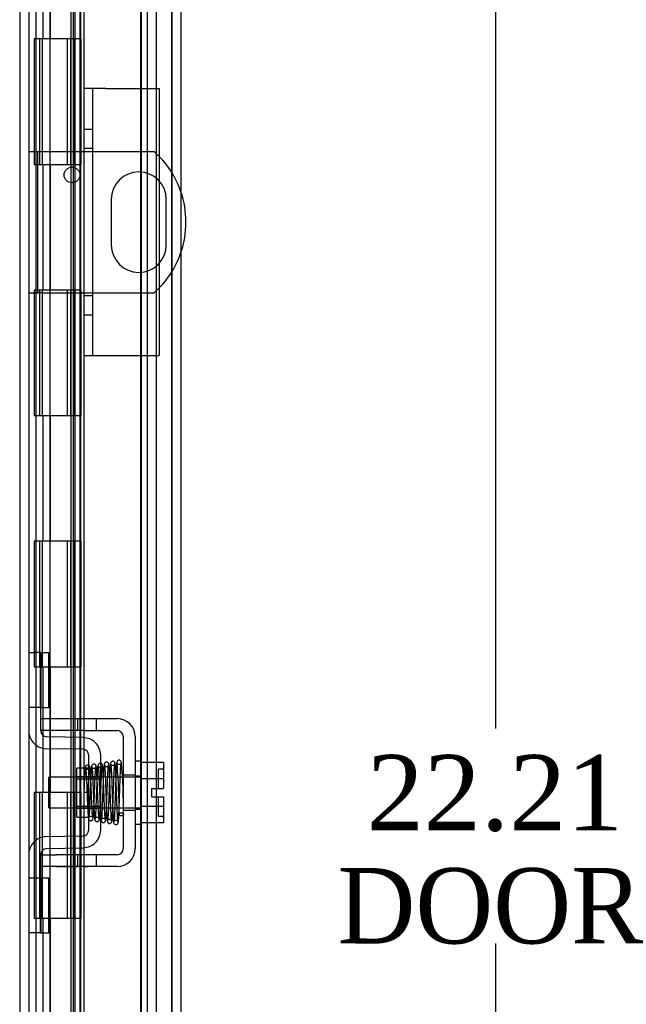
# Model space of a CAD drawing. Header units: inches. Extents: x 0 to 120, y -1 to 80.
# Tile 17 of 53: x 12.41 to 17.24, y 37.77 to 45.6. Entities that reach past the tile are written whole.
import ezdxf
from ezdxf.enums import TextEntityAlignment as Align
from ezdxf.lldxf.tags import DXFTag

# ---------------------------------------------------------------- set-up
doc = ezdxf.new("R2010")
doc.units = ezdxf.units.IN
doc.header["$MEASUREMENT"] = 0
for name, color, linetype in [('COM40153-1', 7, 'Continuous'), ('COM40153-2', 7, 'Continuous'), ('COM42667', 7, 'Continuous'), ('COM42780', 7, 'Continuous'), ('COM48468', 7, 'Continuous'), ('COM48473', 7, 'Continuous'), ('COM70220', 7, 'Continuous'), ('Default', 7, 'Continuous'), ('HNG10620-20B', 7, 'Continuous'), ('HNG10620-20C', 7, 'Continuous'), ('HNG10620-20P', 7, 'Continuous'), ('SCC19011', 7, 'Continuous'), ('SPR20265', 7, 'Continuous'), ('WAF25035', 7, 'Continuous')]:
    doc.layers.add(name, color=color, linetype=linetype)
doc.styles.add('SEACAD_Times_New_Roman', font='times.ttf')
tags = doc.linetypes.add('HIDDEN2', pattern=[0.1875, 0.125, -0.0625]).pattern_tags.tags
tags[6:7] = [DXFTag(74, 4), DXFTag(75, 0), DXFTag(340, '0'), DXFTag(46, 0.0), DXFTag(50, 0.0), DXFTag(44, 0.0), DXFTag(45, 0.0)]
tags[4:5] = [DXFTag(74, 4), DXFTag(75, 0), DXFTag(340, '0'), DXFTag(46, 0.0), DXFTag(50, 0.0), DXFTag(44, 0.0), DXFTag(45, 0.0)]
doc.dimstyles.new('HAMMOND_(STH_-_120x80)', dxfattribs={"dimtxt": 0.6, "dimasz": 0.75, "dimexe": 0.3, "dimexo": 0.3, "dimgap": 0.15, "dimtad": 0, "dimtih": 1, "dimtoh": 1, "dimzin": 0, "dimdsep": 46, "dimtxsty": 'SEACAD_Times_New_Roman', "dimblk1": '_SE_FILLED', "dimblk2": '_SE_FILLED', "dimsah": 1, "dimcen": 0.3, "dimadec": 0, "dimazin": 0, "dimtfac": 0.8, "dimtofl": 0, "dimtmove": 1, "dimatfit": 3, "dimfxl": 1, "dimtolj": 1, "dimtzin": 0, "dimarcsym": 0})

# ---------------------------------------------------------------- blocks, each defined once
blk = doc.blocks.new('SE5')
at = {"layer": 'COM40153-1', "color": 7, "linetype": 'HIDDEN2'}
for p, q in [((12.4858, 44.5521), (12.5578, 44.5521)), ((12.5578, 43.4271), (12.5578, 44.5521)), ((12.5578, 44.5521), (12.5938, 44.5521)), ((12.5938, 44.5521), (13.4819, 44.5521)), ((13.1423, 44.1711), (13.1423, 43.8081)), ((13.5793, 43.8081), (13.5793, 44.1711)), ((12.4858, 43.4271), (12.5578, 43.4271)), ((12.5938, 43.4271), (12.5578, 43.4271)), ((12.5938, 43.4271), (13.4819, 43.4271))]:
    blk.add_line(p, q, dxfattribs=at)
blk.add_circle((12.8298, 44.3651), 0.0625, dxfattribs=at)
for centre, radius, start, end in [((12.9858, 43.9896), 0.75, 18.79691, 48.59038), ((13.3608, 44.1711), 0.2185, 0, 180), ((13.3608, 43.8081), 0.2185, 180, 0), ((12.9858, 43.9896), 0.75, 311.40962, 341.20309)]:
    blk.add_arc(centre, radius, start, end, dxfattribs=at)
at = {"layer": 'COM40153-1', "color": 7, "linetype": 'Continuous'}
blk.add_arc((12.9858, 43.9896), 0.75, 341.20309, 18.79691, dxfattribs=at)
at = {"layer": 'COM40153-2', "color": 7, "linetype": 'HIDDEN2'}
for p, q in [((13.0984, 45.0521), (12.9234, 45.0521)), ((12.9234, 45.0521), (12.9234, 42.9271)), ((12.9934, 45.0521), (12.9934, 42.9271)), ((13.0984, 45.0521), (13.5234, 45.0521)), ((13.5234, 45.0521), (13.5234, 42.9271)), ((12.9934, 44.7271), (12.9234, 44.7271)), ((12.9934, 44.5751), (12.9234, 44.5751)), ((12.9934, 43.4041), (12.9234, 43.4041)), ((12.9234, 43.2521), (12.9934, 43.2521)), ((12.9234, 42.9271), (13.0984, 42.9271)), ((13.0984, 42.9271), (13.5234, 42.9271))]:
    blk.add_line(p, q, dxfattribs=at)
at = {"layer": 'COM42667', "color": 7, "linetype": 'HIDDEN2'}
for p, q in [((12.5808, 40.0384), (12.7058, 40.0384)), ((12.5808, 39.9434), (12.5808, 39.9809)), ((12.7058, 40.0384), (12.8728, 40.0384)), ((12.8728, 40.0384), (12.9328, 40.0384)), ((12.8728, 40.0384), (12.8728, 39.9434)), ((12.9328, 40.0384), (13.1883, 40.0384)), ((13.0253, 39.9434), (13.0253, 40.0384)), ((12.7058, 39.9434), (12.5808, 39.9434)), ((12.8728, 39.9434), (12.7058, 39.9434)), ((12.9328, 39.9434), (12.8728, 39.9434)), ((12.9328, 39.9434), (13.1883, 39.9434)), ((13.2363, 39.8954), (13.2363, 39.0039)), ((13.3313, 39.8954), (13.3313, 39.0039)), ((13.2363, 39.5901), (13.3313, 39.5901)), ((13.2363, 39.3091), (13.3313, 39.3091)), ((12.5808, 38.9559), (12.7058, 38.9559)), ((12.5808, 38.9184), (12.5808, 38.9559)), ((12.8728, 38.9559), (12.7058, 38.9559)), ((12.9328, 38.9559), (12.8728, 38.9559)), ((12.8728, 38.9559), (12.8728, 38.8609)), ((13.1883, 38.9559), (12.9328, 38.9559)), ((13.0253, 38.8609), (13.0253, 38.9559)), ((12.7058, 38.8609), (12.5808, 38.8609)), ((12.7058, 38.8619), (12.7058, 38.8609)), ((12.7058, 38.8619), (12.7657, 38.8619)), ((12.8728, 38.8609), (12.7058, 38.8609)), ((12.7657, 38.8619), (12.7657, 38.8609)), ((12.7657, 38.8619), (12.794, 38.8619)), ((12.794, 38.8619), (12.794, 38.8609)), ((12.794, 38.8619), (12.8725, 38.8619)), ((12.9328, 38.8609), (12.8728, 38.8609)), ((12.9066, 38.8619), (12.9066, 38.8609)), ((13.1883, 38.8609), (12.9328, 38.8609)), ((12.9335, 38.8619), (12.9558, 38.8619)), ((12.9558, 38.8619), (12.9558, 38.8609))]:
    blk.add_line(p, q, dxfattribs=at)
for centre, radius, start, end in [((13.1883, 39.8954), 0.143, 0, 90), ((13.1883, 39.8954), 0.048, 0, 90), ((13.1883, 39.0039), 0.143, 270, 0), ((13.1883, 39.0039), 0.048, 270, 0)]:
    blk.add_arc(centre, radius, start, end, dxfattribs=at)
at = {"layer": 'COM42780', "color": 7, "linetype": 'HIDDEN2'}
for p, q in [((12.4858, 40.5649), (12.5277, 40.5649)), ((12.5781, 40.5649), (12.5277, 40.5649)), ((12.5781, 40.5649), (12.6453, 40.5649)), ((12.5781, 40.1279), (12.5781, 40.5649)), ((12.5808, 40.5649), (12.5808, 40.1279)), ((12.6453, 40.1279), (12.6453, 40.5649)), ((12.5277, 40.1279), (12.4858, 40.1279)), ((12.5781, 40.1279), (12.5277, 40.1279)), ((12.5781, 40.1279), (12.6453, 40.1279)), ((12.5808, 39.9809), (12.5808, 40.1279)), ((12.9173, 39.8896), (12.628, 39.8946)), ((12.9715, 39.8779), (12.9173, 39.8896)), ((12.9157, 39.7946), (12.6263, 39.7996)), ((12.9628, 39.1527), (12.9628, 39.7466)), ((13.0578, 39.1527), (13.0578, 39.7466)), ((12.8678, 39.2546), (12.8678, 39.6446)), ((12.9628, 39.6446), (12.8678, 39.6446)), ((13.0578, 39.5746), (12.8678, 39.5746)), ((13.0578, 39.5561), (12.8678, 39.5561)), ((12.8678, 39.3431), (13.0578, 39.3431)), ((13.0578, 39.3246), (12.8678, 39.3246)), ((12.8678, 39.2546), (12.9628, 39.2546)), ((12.6263, 39.0996), (12.9157, 39.1047)), ((12.9173, 39.0097), (12.9715, 39.0213)), ((12.628, 39.0046), (12.9173, 39.0097)), ((12.5808, 38.7713), (12.5808, 38.9184)), ((12.4858, 38.7713), (12.5277, 38.7713)), ((12.5277, 38.7713), (12.5781, 38.7713)), ((12.5781, 38.7713), (12.6453, 38.7713)), ((12.5781, 38.3343), (12.5781, 38.7713)), ((12.5808, 38.7713), (12.5808, 38.3343)), ((12.6453, 38.3343), (12.6453, 38.7713)), ((12.5798, 38.6396), (12.5808, 38.6396)), ((12.5798, 38.5303), (12.5798, 38.6396)), ((12.5798, 38.6093), (12.5808, 38.6093)), ((12.5798, 38.5303), (12.5808, 38.5303)), ((12.5798, 38.4997), (12.5798, 38.5303)), ((12.5798, 38.5245), (12.5808, 38.5245)), ((12.5798, 38.4997), (12.5808, 38.4997)), ((12.5798, 38.4661), (12.5798, 38.4997)), ((12.5798, 38.4661), (12.5808, 38.4661)), ((12.5277, 38.3343), (12.4858, 38.3343)), ((12.5781, 38.3343), (12.5277, 38.3343)), ((12.5781, 38.3343), (12.6453, 38.3343))]:
    blk.add_line(p, q, dxfattribs=at)
for centre, radius, start, end in [((12.6288, 39.9426), 0.143, 180, 206.90823), ((12.6288, 39.9426), 0.048, 180, 269), ((12.6288, 39.9426), 0.143, 206.90823, 269), ((12.9148, 39.7466), 0.143, 0, 66.66652), ((12.9148, 39.7466), 0.048, 0, 89), ((12.6288, 38.9566), 0.143, 91, 153.09177), ((12.9148, 39.1527), 0.048, 271, 0), ((12.9148, 39.1527), 0.143, 293.33348, 0), ((12.6288, 38.9566), 0.143, 153.09177, 180), ((12.6288, 38.9566), 0.048, 91, 180)]:
    blk.add_arc(centre, radius, start, end, dxfattribs=at)
at = {"layer": 'COM48468', "color": 7, "linetype": 'HIDDEN2'}
for p, q in [((12.4138, 51.2946), (12.4138, 27.6047)), ((13.4268, 50.1629), (13.4268, 28.7364)), ((13.4988, 50.1629), (13.4988, 28.7364))]:
    blk.add_line(p, q, dxfattribs=at)
at = {"layer": 'COM48468', "color": 7, "linetype": 'Continuous'}
blk.add_line((12.4858, 51.2946), (12.4858, 27.6047), dxfattribs=at)
at = {"layer": 'COM48473', "color": 7, "linetype": 'HIDDEN2'}
for p, q in [((13.6238, 50.4441), (13.6238, 28.4551)), ((12.8208, 49.5767), (12.8208, 29.3226)), ((12.8928, 49.5767), (12.8928, 29.3226)), ((12.8525, 49.397), (12.8525, 29.5023)), ((12.9234, 49.397), (12.9234, 45.0521)), ((12.9234, 42.9271), (12.9234, 29.5023))]:
    blk.add_line(p, q, dxfattribs=at)
at = {"layer": 'COM48473', "color": 7, "linetype": 'Continuous'}
blk.add_line((13.6958, 50.4441), (13.6958, 28.4551), dxfattribs=at)
at = {"layer": 'COM70220', "color": 7, "linetype": 'HIDDEN2'}
for p, q in [((13.3738, 49.9271), (13.3738, 28.9721)), ((13.6198, 49.9271), (13.6198, 28.9721)), ((13.6218, 49.9271), (13.6218, 28.9721)), ((13.6228, 49.9271), (13.6228, 28.9721))]:
    blk.add_line(p, q, dxfattribs=at)
at = {"layer": 'HNG10620-20B', "color": 7, "linetype": 'HIDDEN2'}
for p, q in [((12.5458, 29.4496), (12.5458, 49.4496)), ((12.6002, 45.4496), (12.6002, 46.4496)), ((12.6575, 45.4496), (12.6575, 46.4496)), ((12.8408, 45.4496), (12.8408, 46.4496)), ((12.6002, 43.4496), (12.6002, 44.4496)), ((12.6575, 43.4496), (12.6575, 44.4496)), ((12.8408, 43.4496), (12.8408, 44.4496)), ((12.6002, 41.4496), (12.6002, 42.4496)), ((12.6575, 41.4496), (12.6575, 42.4496)), ((12.8408, 41.4496), (12.8408, 42.4496)), ((12.6002, 39.4496), (12.6002, 40.4496)), ((12.6575, 39.4496), (12.6575, 40.4496)), ((12.8408, 39.4496), (12.8408, 40.4496)), ((12.6002, 37.4496), (12.6002, 38.4496)), ((12.6575, 37.4496), (12.6575, 38.4496)), ((12.8408, 37.4496), (12.8408, 38.4496))]:
    blk.add_line(p, q, dxfattribs=at)
at = {"layer": 'HNG10620-20B', "color": 7, "linetype": 'Continuous'}
for p, q in [((12.9008, 45.4496), (12.9008, 46.4496)), ((12.6384, 45.4496), (12.5297, 45.4496)), ((12.5297, 45.4496), (12.5297, 44.4496)), ((12.5721, 45.4496), (12.5721, 44.4496)), ((12.9008, 45.4496), (12.6384, 45.4496)), ((12.5297, 44.4496), (12.6384, 44.4496)), ((12.6384, 44.4496), (12.9008, 44.4496)), ((12.9008, 43.4496), (12.9008, 44.4496)), ((12.6384, 43.4496), (12.5297, 43.4496)), ((12.5297, 43.4496), (12.5297, 42.4496)), ((12.5721, 43.4496), (12.5721, 42.4496)), ((12.9008, 43.4496), (12.6384, 43.4496)), ((12.5297, 42.4496), (12.6384, 42.4496)), ((12.6384, 42.4496), (12.9008, 42.4496)), ((12.9008, 41.4496), (12.9008, 42.4496)), ((12.6384, 41.4496), (12.5297, 41.4496)), ((12.5297, 41.4496), (12.5297, 40.4496)), ((12.5721, 41.4496), (12.5721, 40.4496)), ((12.9008, 41.4496), (12.6384, 41.4496)), ((12.5297, 40.4496), (12.6384, 40.4496)), ((12.6384, 40.4496), (12.9008, 40.4496)), ((12.9008, 39.4496), (12.9008, 40.4496)), ((12.6384, 39.4496), (12.5297, 39.4496)), ((12.5297, 39.4496), (12.5297, 38.4496)), ((12.5721, 39.4496), (12.5721, 38.4496)), ((12.9008, 39.4496), (12.6384, 39.4496)), ((12.5297, 38.4496), (12.6384, 38.4496)), ((12.6384, 38.4496), (12.9008, 38.4496)), ((12.9008, 37.4496), (12.9008, 38.4496))]:
    blk.add_line(p, q, dxfattribs=at)
at = {"layer": 'HNG10620-20C', "color": 7, "linetype": 'HIDDEN2'}
for p, q in [((13.3808, 49.4496), (13.3808, 29.4496)), ((12.6533, 45.4496), (12.6533, 44.4496)), ((12.7908, 45.4496), (12.7908, 44.4496)), ((12.8188, 45.4496), (12.8188, 44.4496)), ((12.8408, 45.4496), (12.8408, 44.4496)), ((12.6533, 43.4496), (12.6533, 42.4496)), ((12.7908, 43.4496), (12.7908, 42.4496)), ((12.8188, 43.4496), (12.8188, 42.4496)), ((12.8408, 43.4496), (12.8408, 42.4496)), ((12.6533, 41.4496), (12.6533, 40.4496)), ((12.7908, 41.4496), (12.7908, 40.4496)), ((12.8188, 41.4496), (12.8188, 40.4496)), ((12.8408, 41.4496), (12.8408, 40.4496)), ((12.6533, 39.4496), (12.6533, 38.4496)), ((12.7908, 39.4496), (12.7908, 38.4496)), ((12.8188, 39.4496), (12.8188, 38.4496)), ((12.8408, 39.4496), (12.8408, 38.4496))]:
    blk.add_line(p, q, dxfattribs=at)
at = {"layer": 'HNG10620-20C', "color": 7, "linetype": 'Continuous'}
for p, q in [((12.5933, 45.4496), (12.5933, 44.4496)), ((12.9008, 45.4496), (12.6384, 45.4496)), ((12.9008, 45.4496), (12.9008, 44.4496)), ((12.6384, 44.4496), (12.9008, 44.4496)), ((12.5933, 43.4496), (12.5933, 42.4496)), ((12.9008, 43.4496), (12.6384, 43.4496)), ((12.9008, 43.4496), (12.9008, 42.4496)), ((12.6384, 42.4496), (12.9008, 42.4496)), ((12.5933, 41.4496), (12.5933, 40.4496)), ((12.9008, 41.4496), (12.6384, 41.4496)), ((12.9008, 41.4496), (12.9008, 40.4496)), ((12.6384, 40.4496), (12.9008, 40.4496)), ((12.5933, 39.4496), (12.5933, 38.4496)), ((12.9008, 39.4496), (12.6384, 39.4496)), ((12.9008, 39.4496), (12.9008, 38.4496)), ((12.6384, 38.4496), (12.9008, 38.4496))]:
    blk.add_line(p, q, dxfattribs=at)
at = {"layer": 'HNG10620-20P', "color": 7, "linetype": 'HIDDEN2'}
for p, q in [((12.6533, 49.0107), (12.6533, 29.4496)), ((12.8408, 29.4496), (12.8408, 49.0107))]:
    blk.add_line(p, q, dxfattribs=at)
at = {"layer": 'SCC19011', "color": 7, "linetype": 'HIDDEN2'}
for p, q in [((13.5573, 39.6906), (13.3763, 39.6906)), ((13.5573, 39.6906), (13.5573, 39.5585)), ((12.6443, 39.3276), (12.6443, 39.5716)), ((13.3763, 39.5716), (12.6443, 39.5716)), ((13.5173, 39.4836), (13.5173, 39.6371)), ((13.5473, 39.6371), (13.5173, 39.6371)), ((13.5573, 39.5585), (13.3763, 39.5585)), ((13.5573, 39.5585), (13.5573, 39.4836)), ((13.4623, 39.4836), (13.4623, 39.4156)), ((13.4623, 39.4836), (13.5573, 39.4836)), ((13.4623, 39.4156), (13.5573, 39.4156)), ((13.5173, 39.2621), (13.5173, 39.4156)), ((13.5573, 39.4156), (13.5573, 39.3407)), ((13.5573, 39.3407), (13.3763, 39.3407)), ((13.5573, 39.3407), (13.5573, 39.2086)), ((12.6443, 39.3276), (13.3763, 39.3276)), ((13.5173, 39.2621), (13.5473, 39.2621)), ((13.5573, 39.2086), (13.3763, 39.2086))]:
    blk.add_line(p, q, dxfattribs=at)
for centre, start, end in [((13.5473, 39.6471), 270, 0), ((13.5473, 39.2521), 0, 90)]:
    blk.add_arc(centre, 0.01, start, end, dxfattribs=at)
at = {"layer": 'SPR20265', "color": 7, "linetype": 'HIDDEN2'}
blk.add_line((12.9588, 39.4496), (12.9238, 39.4496), dxfattribs=at)
for centre, radius, start, end in [((13.1039, 39.6743), 0.0169, 180.77991, 0.22839), ((8.2859, 39.272), 4.9192, 0.05544, 4.84158), ((8.2552, 39.2707), 4.9849, 0.07756, 4.81748)]:
    blk.add_arc(centre, radius, start, end, dxfattribs=at)
blk.add_ellipse((13.2226, 39.2771), major_axis=(-0.0175, 0), ratio=0.707107, dxfattribs=at)
for points, knots in [([(12.9355, 39.6523), (12.935, 39.6506), (12.9338, 39.6436), (12.9322, 39.6253), (12.9305, 39.5998), (12.9288, 39.5679), (12.9272, 39.5313), (12.9255, 39.4905), (12.9244, 39.4648), (12.9238, 39.4496)], [0.1262894, 0.1262894, 0.1262894, 0.1262894, 0.2522008, 0.3777822, 0.5029693, 0.6277666, 0.7522043, 0.8763068, 1, 1, 1, 1]), ([(12.9727, 39.6489), (12.9722, 39.6523), (12.9713, 39.6579), (12.9655, 39.6653), (12.9582, 39.6688), (12.9512, 39.6691), (12.9446, 39.6668), (12.9397, 39.6624), (12.9367, 39.6569), (12.9364, 39.6534), (12.9362, 39.6515)], [0, 0, 0, 0, 0.171749, 0.337669, 0.486578, 0.613302, 0.730062, 0.835396, 0.925606, 1, 1, 1, 1]), ([(12.9371, 39.6493), (12.9376, 39.6476), (12.9385, 39.6444), (12.9404, 39.6278), (12.9425, 39.597), (12.9447, 39.5508), (12.9467, 39.5052), (12.9482, 39.465), (12.9495, 39.4322), (12.9507, 39.4033), (12.9518, 39.3744), (12.9532, 39.3432), (12.9547, 39.3112), (12.9565, 39.2811), (12.9584, 39.2583), (12.9602, 39.2442), (12.963, 39.2365), (12.965, 39.2322), (12.9716, 39.2275), (12.9773, 39.2263), (12.983, 39.2266), (12.989, 39.2294), (12.9946, 39.2353), (12.9972, 39.2428), (12.9991, 39.2545), (13.0013, 39.2793), (13.0032, 39.3143), (13.005, 39.3521), (13.0065, 39.3897), (13.0083, 39.4353), (13.0103, 39.4877), (13.0125, 39.5431), (13.0149, 39.5958), (13.0176, 39.6397), (13.0193, 39.6505), (13.0203, 39.6563)], [0, 0, 0, 0, 0.030138, 0.058644, 0.110543, 0.155891, 0.194555, 0.22648, 0.251609, 0.272114, 0.295474, 0.322352, 0.352806, 0.386929, 0.423211, 0.452733, 0.474035, 0.48711, 0.495203, 0.500931, 0.507948, 0.516068, 0.524564, 0.543018, 0.563663, 0.607437, 0.654882, 0.682303, 0.714219, 0.750638, 0.791534, 0.836919, 0.886807, 0.941147, 1, 1, 1, 1]), ([(12.9712, 39.6515), (12.9712, 39.6501), (12.971, 39.6475), (12.9696, 39.6436), (12.9673, 39.6401), (12.9644, 39.6373), (12.961, 39.6353), (12.9564, 39.6339), (12.9508, 39.6338), (12.9447, 39.6361), (12.9401, 39.6402), (12.9377, 39.6452), (12.9376, 39.6475), (12.9377, 39.6489)], [0, 0, 0, 0, 0.062102, 0.127036, 0.193129, 0.258648, 0.322128, 0.382614, 0.496212, 0.616438, 0.741896, 0.869698, 1, 1, 1, 1]), ([(12.9588, 39.4496), (12.9594, 39.4648), (12.9605, 39.4904), (12.9621, 39.5307), (12.9637, 39.5667), (12.9654, 39.5978), (12.967, 39.6224), (12.9686, 39.6396), (12.9697, 39.6461), (12.9702, 39.6475)], [0, 0, 0, 0, 0.125192, 0.2503696, 0.3754503, 0.5004684, 0.6254513, 0.7503882, 0.8752185, 0.8752185, 0.8752185, 0.8752185]), ([(12.9854, 39.6589), (12.9849, 39.6564), (12.984, 39.6519), (12.9822, 39.6333), (12.9802, 39.601), (12.9779, 39.5537), (12.9761, 39.5073), (12.9745, 39.466), (12.9732, 39.4323), (12.9721, 39.4037), (12.971, 39.3767), (12.9698, 39.3485), (12.9685, 39.32), (12.9671, 39.293), (12.9658, 39.2715), (12.9646, 39.2586), (12.965, 39.2549), (12.9653, 39.2553), (12.9713, 39.2603), (12.9817, 39.2628), (12.9905, 39.2582), (12.9941, 39.2546), (12.9924, 39.2633), (12.9912, 39.2865), (12.9891, 39.3225), (12.9874, 39.3608), (12.9858, 39.3985), (12.9841, 39.4437), (12.9821, 39.4949), (12.9799, 39.5485), (12.9774, 39.5984), (12.9747, 39.639), (12.973, 39.6478), (12.972, 39.6524)], [0, 0, 0, 0, 0.030624, 0.059572, 0.112296, 0.158496, 0.198178, 0.231383, 0.258144, 0.279018, 0.300893, 0.325848, 0.353832, 0.384782, 0.418556, 0.448709, 0.470924, 0.485481, 0.493857, 0.506964, 0.5258, 0.535355, 0.565296, 0.608976, 0.656578, 0.684104, 0.716046, 0.752413, 0.793173, 0.838315, 0.887857, 0.941737, 1, 1, 1, 1]), ([(13.0212, 39.6593), (13.0212, 39.6602), (13.0211, 39.6617), (13.0205, 39.6644), (13.0195, 39.6671), (13.0179, 39.6698), (13.0157, 39.6722), (13.012, 39.6749), (13.0063, 39.6768), (12.9993, 39.6762), (12.992, 39.6724), (12.9861, 39.6645), (12.9852, 39.6586), (12.9848, 39.655)], [0, 0, 0, 0, 0.035882, 0.073188, 0.112909, 0.155738, 0.202044, 0.251913, 0.361271, 0.485727, 0.637722, 0.812554, 1, 1, 1, 1]), ([(13.0198, 39.655), (13.0197, 39.6531), (13.0194, 39.6501), (13.015, 39.6446), (13.0086, 39.6416), (13.002, 39.6413), (12.9965, 39.643), (12.9927, 39.6455), (12.9903, 39.6479), (12.9884, 39.6507), (12.9871, 39.6536), (12.9863, 39.6566), (12.9862, 39.6583), (12.9862, 39.6593)], [0, 0, 0, 0, 0.182694, 0.346276, 0.488158, 0.606317, 0.714771, 0.767541, 0.818616, 0.867529, 0.913978, 0.957988, 1, 1, 1, 1]), ([(12.9867, 39.6553), (12.9872, 39.6555), (12.9884, 39.6541), (12.9903, 39.6362), (12.9923, 39.6054), (12.9941, 39.5687), (12.9957, 39.5318), (12.997, 39.4979), (12.9981, 39.4692), (12.999, 39.4451), (12.9999, 39.4219), (13.0009, 39.3955), (13.0021, 39.3641), (13.0036, 39.3291), (13.0053, 39.2934), (13.0073, 39.2615), (13.0094, 39.2381), (13.0108, 39.2352), (13.0116, 39.2343)], [0.0371956, 0.0371956, 0.0371956, 0.0371956, 0.0950268, 0.1815481, 0.2593321, 0.3282437, 0.3881762, 0.4389945, 0.4806028, 0.5129557, 0.5423464, 0.5804616, 0.6275872, 0.6837392, 0.7489853, 0.8234087, 0.9070556, 0.990788, 0.990788, 0.990788, 0.990788]), ([(13.095, 39.2324), (13.0945, 39.2355), (13.0936, 39.241), (13.0918, 39.2625), (13.0897, 39.2988), (13.0875, 39.3509), (13.0856, 39.401), (13.084, 39.4448), (13.0827, 39.4801), (13.0816, 39.5101), (13.0805, 39.5387), (13.0793, 39.5686), (13.0779, 39.5987), (13.0763, 39.6273), (13.0745, 39.6499), (13.0729, 39.6646), (13.0703, 39.6732), (13.0685, 39.6778), (13.0607, 39.6842), (13.0503, 39.6855), (13.0383, 39.6767), (13.0347, 39.6636), (13.0331, 39.6497), (13.0309, 39.6216), (13.029, 39.5825), (13.0273, 39.5415), (13.0258, 39.5015), (13.024, 39.4534), (13.022, 39.3989), (13.0197, 39.3424), (13.0173, 39.2899), (13.0151, 39.2574), (13.0132, 39.2416), (13.0123, 39.2391), (13.0118, 39.2379)], [0, 0, 0, 0, 0.030588, 0.059502, 0.112112, 0.15811, 0.197452, 0.230137, 0.256167, 0.276711, 0.298882, 0.32391, 0.351827, 0.382688, 0.416108, 0.444805, 0.466192, 0.480295, 0.488754, 0.504028, 0.526129, 0.547052, 0.567589, 0.611179, 0.65858, 0.685494, 0.716984, 0.753026, 0.793568, 0.838557, 0.887974, 0.941711, 0.970313, 1, 1, 1, 1]), ([(13.0462, 39.2388), (13.0455, 39.2394), (13.0442, 39.2419), (13.0422, 39.2639), (13.0403, 39.2948), (13.0386, 39.3298), (13.0371, 39.3644), (13.0359, 39.3957), (13.0349, 39.4219), (13.034, 39.4451), (13.0331, 39.4692), (13.032, 39.4981), (13.0307, 39.5322), (13.0291, 39.5698), (13.0272, 39.6076), (13.0251, 39.6399), (13.0229, 39.6599), (13.0215, 39.6617), (13.0209, 39.6616)], [0.0131658, 0.0131658, 0.0131658, 0.0131658, 0.0909604, 0.1731652, 0.2465793, 0.3111404, 0.3668432, 0.4136877, 0.4516326, 0.4809195, 0.513185, 0.5547397, 0.6056117, 0.6658064, 0.7353084, 0.8141543, 0.9023988, 0.9687744, 0.9687744, 0.9687744, 0.9687744]), ([(13.0467, 39.2346), (13.0472, 39.236), (13.0481, 39.2387), (13.05, 39.2545), (13.052, 39.285), (13.0543, 39.3317), (13.0562, 39.3787), (13.0578, 39.4209), (13.0591, 39.4558), (13.0602, 39.4864), (13.0613, 39.5168), (13.0626, 39.5498), (13.0641, 39.584), (13.0656, 39.6162), (13.0671, 39.6409), (13.0682, 39.6536), (13.0679, 39.6566), (13.067, 39.6554), (13.0641, 39.6529), (13.0607, 39.6507), (13.0559, 39.6495), (13.0503, 39.6496), (13.0449, 39.6518), (13.0415, 39.6544), (13.0397, 39.6563), (13.0396, 39.6548), (13.0397, 39.6486), (13.0409, 39.6336), (13.0423, 39.6093), (13.0435, 39.585), (13.0449, 39.554), (13.0465, 39.5146), (13.0482, 39.4668), (13.0502, 39.4121), (13.0524, 39.3538), (13.0548, 39.2979), (13.0574, 39.2504), (13.0591, 39.2373), (13.0601, 39.2301)], [0, 0, 0, 0, 0.030225, 0.058803, 0.110858, 0.156431, 0.195456, 0.227938, 0.253865, 0.274459, 0.297581, 0.324594, 0.355453, 0.390107, 0.42783, 0.459209, 0.481159, 0.494005, 0.495926, 0.500825, 0.505329, 0.510836, 0.51729, 0.524444, 0.532575, 0.546917, 0.562289, 0.605902, 0.629239, 0.653669, 0.681658, 0.713975, 0.750652, 0.791681, 0.837105, 0.886957, 0.941226, 1, 1, 1, 1]), ([(13.0865, 39.6768), (13.0856, 39.675), (13.0842, 39.6712), (13.082, 39.6435), (13.08, 39.6084), (13.0783, 39.5697), (13.0768, 39.5321), (13.0756, 39.4986), (13.0746, 39.4707), (13.0737, 39.4461), (13.0728, 39.4208), (13.0717, 39.3907), (13.0704, 39.3555), (13.0688, 39.3174), (13.067, 39.28), (13.0651, 39.2494), (13.0637, 39.237), (13.063, 39.2343)], [0, 0, 0, 0, 0.0928445, 0.1764398, 0.250853, 0.3161117, 0.3722873, 0.4194413, 0.4575828, 0.486995, 0.5193932, 0.5610525, 0.6119191, 0.6718945, 0.7408311, 0.8186093, 0.9050834, 0.9050834, 0.9050834, 0.9050834]), ([(13.1221, 39.6741), (13.1216, 39.6772), (13.121, 39.6812), (13.1177, 39.6861), (13.1137, 39.6899), (13.1077, 39.6925), (13.1007, 39.6926), (13.0942, 39.6901), (13.0893, 39.6855), (13.0864, 39.6799), (13.086, 39.6763), (13.0858, 39.6744)], [0, 0, 0, 0, 0.147667, 0.223434, 0.298136, 0.43794, 0.563031, 0.685887, 0.803032, 0.90871, 1, 1, 1, 1]), ([(13.0865, 39.6732), (13.0874, 39.6713), (13.0888, 39.6672), (13.091, 39.6397), (13.0929, 39.6038), (13.0946, 39.5647), (13.0961, 39.5268), (13.0973, 39.4929), (13.0983, 39.4646), (13.0992, 39.4397), (13.1001, 39.4137), (13.1012, 39.3827), (13.1026, 39.3464), (13.1042, 39.3071), (13.1061, 39.2682), (13.1082, 39.2353), (13.1103, 39.218), (13.1116, 39.2169), (13.1121, 39.2173)], [0, 0, 0, 0, 0.0901431, 0.1716896, 0.2445993, 0.3087647, 0.3640858, 0.4105135, 0.4480006, 0.4769549, 0.5095978, 0.5514293, 0.6025201, 0.6629378, 0.7327928, 0.8121465, 0.90117, 0.9556697, 0.9556697, 0.9556697, 0.9556697]), ([(13.0974, 39.2279), (13.0982, 39.2313), (13.0997, 39.2449), (13.1019, 39.2772), (13.1037, 39.3159), (13.1054, 39.3548), (13.1067, 39.3905), (13.1078, 39.4207), (13.1087, 39.4461), (13.1096, 39.4707), (13.1106, 39.4985), (13.1118, 39.5319), (13.1133, 39.5691), (13.115, 39.6073), (13.1169, 39.6416), (13.1191, 39.6683), (13.1205, 39.6716), (13.1213, 39.6731)], [0.0993683, 0.0993683, 0.0993683, 0.0993683, 0.186074, 0.2649442, 0.3344393, 0.3946082, 0.4454453, 0.4869702, 0.519214, 0.5484623, 0.5863614, 0.633159, 0.6888194, 0.753351, 0.826756, 0.908978, 1, 1, 1, 1]), ([(13.1348, 39.6791), (13.1339, 39.6715), (13.1323, 39.6574), (13.1297, 39.6079), (13.127, 39.5419), (13.1243, 39.4639), (13.122, 39.3963), (13.1201, 39.3458), (13.1187, 39.3105), (13.1173, 39.2797), (13.1158, 39.2544), (13.1143, 39.2348), (13.1134, 39.2285), (13.1128, 39.225)], [0, 0, 0, 0, 0.115205, 0.233158, 0.353934, 0.477428, 0.603662, 0.668044, 0.733093, 0.798807, 0.865217, 0.932283, 1, 1, 1, 1]), ([(13.1459, 39.2253), (13.1455, 39.225), (13.1445, 39.2257), (13.1428, 39.2404), (13.1408, 39.2713), (13.1391, 39.3088), (13.1375, 39.3471), (13.1362, 39.383), (13.1351, 39.4138), (13.1342, 39.4397), (13.1333, 39.4646), (13.1323, 39.4929), (13.1311, 39.527), (13.1296, 39.5652), (13.1279, 39.6049), (13.1259, 39.6414), (13.1237, 39.6699), (13.1222, 39.6744), (13.1213, 39.6767)], [0.0521708, 0.0521708, 0.0521708, 0.0521708, 0.0958626, 0.1829684, 0.2611836, 0.3304706, 0.3907088, 0.4418475, 0.4838361, 0.5166603, 0.5458022, 0.5835599, 0.6303746, 0.6862392, 0.7511598, 0.8251036, 0.9080332, 1, 1, 1, 1]), ([(13.1706, 39.6818), (13.1706, 39.6827), (13.1706, 39.6843), (13.1702, 39.6871), (13.1692, 39.69), (13.1676, 39.6927), (13.1654, 39.6952), (13.1627, 39.6972), (13.1596, 39.6986), (13.1548, 39.6996), (13.1488, 39.6987), (13.1415, 39.6943), (13.1356, 39.6853), (13.1347, 39.6787), (13.1343, 39.6745)], [0, 0, 0, 0, 0.045056, 0.086229, 0.124988, 0.163044, 0.202115, 0.243689, 0.288908, 0.338607, 0.455438, 0.607761, 0.792001, 1, 1, 1, 1]), ([(13.1693, 39.6745), (13.1694, 39.6741), (13.1694, 39.6734), (13.1674, 39.6699), (13.163, 39.6663), (13.1577, 39.6646), (13.1532, 39.6644), (13.1498, 39.6649), (13.1463, 39.666), (13.1428, 39.668), (13.1398, 39.6708), (13.1374, 39.6743), (13.1359, 39.6782), (13.1357, 39.6805), (13.1356, 39.6818)], [0, 0, 0, 0, 0.182514, 0.338191, 0.470751, 0.582664, 0.63137, 0.678169, 0.726749, 0.777741, 0.831093, 0.886283, 0.942688, 1, 1, 1, 1]), ([(13.1372, 39.6771), (13.1374, 39.6774), (13.1383, 39.677), (13.1399, 39.6633), (13.1418, 39.6332), (13.1436, 39.5955), (13.1451, 39.5564), (13.1464, 39.52), (13.1475, 39.4886), (13.1484, 39.462), (13.1493, 39.4361), (13.1503, 39.4066), (13.1515, 39.371), (13.153, 39.3309), (13.1547, 39.2891), (13.1567, 39.2507), (13.1589, 39.2195), (13.1603, 39.214), (13.1612, 39.2112)], [0.0593106, 0.0593106, 0.0593106, 0.0593106, 0.0946045, 0.1809036, 0.2586064, 0.3275376, 0.387552, 0.4384775, 0.480204, 0.5126619, 0.5421123, 0.5803019, 0.6275126, 0.683749, 0.749068, 0.8235326, 0.9071551, 1, 1, 1, 1]), ([(13.1478, 39.2229), (13.1487, 39.2298), (13.1503, 39.2428), (13.1529, 39.2905), (13.1555, 39.3551), (13.1583, 39.4326), (13.1606, 39.5004), (13.1624, 39.5514), (13.1639, 39.5873), (13.1653, 39.6193), (13.1668, 39.6456), (13.1683, 39.6661), (13.1692, 39.6731), (13.1697, 39.6771)], [0, 0, 0, 0, 0.113671, 0.23054, 0.350518, 0.473738, 0.600063, 0.664705, 0.730154, 0.796388, 0.863439, 0.931315, 1, 1, 1, 1]), ([(13.1851, 39.6892), (13.1844, 39.6853), (13.1828, 39.6702), (13.1807, 39.6341), (13.1789, 39.592), (13.1773, 39.55), (13.1759, 39.5114), (13.1748, 39.4786), (13.1739, 39.4512), (13.173, 39.4251), (13.172, 39.3955), (13.1708, 39.3603), (13.1693, 39.3211), (13.1676, 39.2811), (13.1657, 39.2451), (13.1643, 39.2278), (13.1636, 39.2225), (13.1636, 39.2223)], [0.0983948, 0.0983948, 0.0983948, 0.0983948, 0.1871554, 0.2663663, 0.3361658, 0.3965869, 0.4477093, 0.4895814, 0.5222603, 0.5512647, 0.5888192, 0.635325, 0.6907383, 0.7550067, 0.828036, 0.9097131, 0.9127048, 0.9127048, 0.9127048, 0.9127048]), ([(13.1961, 39.2143), (13.1952, 39.2168), (13.1938, 39.2218), (13.1916, 39.2522), (13.1897, 39.2901), (13.188, 39.3313), (13.1865, 39.3712), (13.1853, 39.4067), (13.1843, 39.4362), (13.1834, 39.462), (13.1825, 39.4887), (13.1814, 39.5203), (13.1801, 39.5574), (13.1784, 39.5975), (13.1765, 39.6371), (13.1743, 39.6697), (13.1722, 39.6865), (13.1708, 39.6873), (13.1704, 39.6869)], [0, 0, 0, 0, 0.0909912, 0.1731581, 0.246498, 0.3109571, 0.3665427, 0.4132688, 0.4511042, 0.480301, 0.512507, 0.5539869, 0.6047791, 0.6649261, 0.734442, 0.8134005, 0.9019189, 0.9500215, 0.9500215, 0.9500215, 0.9500215]), ([(13.223, 39.6855), (13.2228, 39.6885), (13.2222, 39.6932), (13.2184, 39.7007), (13.2125, 39.7057), (13.2067, 39.7076), (13.2021, 39.7076), (13.1987, 39.707), (13.1953, 39.7055), (13.1923, 39.7034), (13.1898, 39.7005), (13.188, 39.6973), (13.1869, 39.6937), (13.1868, 39.6915), (13.1868, 39.6903)], [0, 0, 0, 0, 0.174153, 0.333945, 0.47646, 0.59716, 0.649734, 0.701139, 0.752042, 0.802639, 0.852867, 0.902545, 0.951555, 1, 1, 1, 1]), ([(13.2218, 39.6903), (13.2218, 39.6895), (13.2217, 39.6881), (13.221, 39.6854), (13.22, 39.6827), (13.2184, 39.68), (13.2162, 39.6776), (13.2136, 39.6755), (13.2106, 39.6739), (13.2062, 39.6726), (13.2005, 39.6724), (13.1936, 39.6749), (13.1885, 39.6805), (13.1881, 39.6835), (13.188, 39.6855)], [0, 0, 0, 0, 0.041729, 0.082427, 0.123602, 0.166402, 0.211506, 0.259177, 0.309428, 0.362216, 0.478123, 0.623352, 0.798377, 1, 1, 1, 1]), ([(13.1981, 39.2174), (13.1982, 39.2182), (13.1991, 39.224), (13.2006, 39.2431), (13.2026, 39.28), (13.2043, 39.3205), (13.2058, 39.36), (13.207, 39.3955), (13.208, 39.425), (13.2089, 39.4512), (13.2098, 39.4786), (13.2109, 39.5112), (13.2122, 39.5495), (13.2138, 39.5909), (13.2156, 39.6319), (13.2176, 39.6666), (13.219, 39.6807), (13.2198, 39.6841)], [0.0771144, 0.0771144, 0.0771144, 0.0771144, 0.0918601, 0.1746853, 0.2485323, 0.3133613, 0.3691483, 0.4158977, 0.4536069, 0.4827101, 0.5154761, 0.557406, 0.6084984, 0.6687214, 0.7380462, 0.8163848, 0.9037349, 0.9037349, 0.9037349, 0.9037349]), ([(13.011, 39.2362), (13.0111, 39.2347), (13.0114, 39.2322), (13.0129, 39.2281), (13.0153, 39.2246), (13.0193, 39.2209), (13.0254, 39.2184), (13.0324, 39.2185), (13.0389, 39.2212), (13.0439, 39.226), (13.0467, 39.232), (13.0472, 39.2356), (13.0474, 39.2377)], [0, 0, 0, 0, 0.063176, 0.129473, 0.197366, 0.265212, 0.394679, 0.515177, 0.639946, 0.76535, 0.886036, 1, 1, 1, 1]), ([(13.0124, 39.2377), (13.0126, 39.2403), (13.0131, 39.2446), (13.0184, 39.2509), (13.0253, 39.2537), (13.0321, 39.2537), (13.0383, 39.2512), (13.043, 39.2468), (13.0456, 39.2415), (13.0459, 39.238), (13.046, 39.2362)], [0, 0, 0, 0, 0.166659, 0.324905, 0.466035, 0.587816, 0.705555, 0.817002, 0.91633, 1, 1, 1, 1]), ([(13.0595, 39.2343), (13.06, 39.229), (13.0611, 39.2227), (13.068, 39.2146), (13.0736, 39.2119), (13.0783, 39.2112), (13.0818, 39.2113), (13.0854, 39.2123), (13.0889, 39.2142), (13.0919, 39.217), (13.0942, 39.2205), (13.0957, 39.2246), (13.0958, 39.2271), (13.0959, 39.2286)], [0, 0, 0, 0, 0.314139, 0.451364, 0.572135, 0.625408, 0.67627, 0.728029, 0.781154, 0.835554, 0.89067, 0.945715, 1, 1, 1, 1]), ([(13.0609, 39.2286), (13.0609, 39.2294), (13.061, 39.2307), (13.0617, 39.2334), (13.0627, 39.2361), (13.0644, 39.2388), (13.0665, 39.2412), (13.0691, 39.2433), (13.0721, 39.2449), (13.0765, 39.2463), (13.0822, 39.2466), (13.089, 39.2442), (13.0941, 39.2389), (13.0944, 39.2361), (13.0945, 39.2343)], [0, 0, 0, 0, 0.041854, 0.08238, 0.123206, 0.165594, 0.2103, 0.257629, 0.307612, 0.360216, 0.47602, 0.621224, 0.796617, 1, 1, 1, 1]), ([(13.112, 39.2211), (13.112, 39.2201), (13.112, 39.2186), (13.1125, 39.2158), (13.1135, 39.213), (13.1151, 39.2103), (13.1173, 39.2079), (13.12, 39.2059), (13.1231, 39.2045), (13.1278, 39.2034), (13.1338, 39.2042), (13.1411, 39.2083), (13.147, 39.2169), (13.1479, 39.2232), (13.1483, 39.2272)], [0, 0, 0, 0, 0.042091, 0.081647, 0.120191, 0.15929, 0.200316, 0.244307, 0.29197, 0.343782, 0.463061, 0.615509, 0.797242, 1, 1, 1, 1]), ([(13.1133, 39.2272), (13.1132, 39.2278), (13.1132, 39.2289), (13.1153, 39.2328), (13.1197, 39.2366), (13.125, 39.2384), (13.1295, 39.2386), (13.1329, 39.2382), (13.1364, 39.237), (13.1398, 39.235), (13.1429, 39.2322), (13.1452, 39.2288), (13.1467, 39.2248), (13.1469, 39.2224), (13.147, 39.221)], [0, 0, 0, 0, 0.174172, 0.32563, 0.457521, 0.571357, 0.621658, 0.670379, 0.72108, 0.774173, 0.829398, 0.886003, 0.943085, 1, 1, 1, 1]), ([(13.1606, 39.2138), (13.161, 39.2106), (13.1619, 39.2053), (13.1677, 39.1983), (13.1749, 39.1951), (13.1819, 39.195), (13.1884, 39.1974), (13.1933, 39.2019), (13.1962, 39.2075), (13.1966, 39.211), (13.1968, 39.2129)], [0, 0, 0, 0, 0.156089, 0.311601, 0.454811, 0.580816, 0.702069, 0.815536, 0.915769, 1, 1, 1, 1]), ([(13.1618, 39.2129), (13.1618, 39.2143), (13.162, 39.2168), (13.1633, 39.2207), (13.1656, 39.2241), (13.1694, 39.2277), (13.1752, 39.2302), (13.182, 39.2303), (13.1882, 39.2279), (13.1928, 39.2236), (13.1953, 39.2183), (13.1955, 39.2154), (13.1956, 39.2138)], [0, 0, 0, 0, 0.06862, 0.139406, 0.210761, 0.281001, 0.412092, 0.530483, 0.651578, 0.772882, 0.88964, 1, 1, 1, 1])]:
    blk.add_open_spline(points, degree=3, knots=knots, dxfattribs=at)
for points in [[(12.9372, 39.6536), (12.937, 39.6537), (12.9369, 39.6538), (12.9367, 39.6538)], [(12.9711, 39.6485), (12.9714, 39.6485), (12.9716, 39.6483), (12.9718, 39.6481)], [(13.1878, 39.6915), (13.1875, 39.692), (13.1871, 39.6924), (13.1868, 39.6926)], [(13.2211, 39.6866), (13.2215, 39.6864), (13.2218, 39.6857), (13.2222, 39.6849)], [(13.0618, 39.2328), (13.0614, 39.2332), (13.0611, 39.2343), (13.0606, 39.2356)], [(13.0945, 39.227), (13.095, 39.2262), (13.0954, 39.2256), (13.0958, 39.2253)]]:
    blk.add_open_spline(points, degree=3, dxfattribs=at)
at = {"layer": 'WAF25035', "color": 7, "linetype": 'HIDDEN2'}
for p, q in [((13.3763, 39.6996), (13.3313, 39.6996)), ((13.3763, 39.6996), (13.3763, 39.1996)), ((13.3763, 39.5821), (13.3313, 39.5821)), ((13.3313, 39.3171), (13.3763, 39.3171)), ((13.3313, 39.1996), (13.3763, 39.1996))]:
    blk.add_line(p, q, dxfattribs=at)
blk = doc.blocks.new('DMBLK2015')
at = {"layer": 'Default', "linetype": 'Continuous'}
for points in [[(16.3225, 49.8021), (16.1975, 50.5521), (16.0725, 49.8021)], [(16.3225, 29.0971), (16.0725, 29.0971), (16.1975, 28.3471)]]:
    blk.add_hatch(color=7, dxfattribs=at).paths.add_polyline_path(points)
at = {"layer": 'Default', "color": 7, "linetype": 'Continuous'}
for p, q in [((13.8878, 50.5521), (16.4975, 50.5521)), ((16.1975, 50.5521), (16.1975, 39.9596)), ((16.1975, 38.2496), (16.1975, 28.3471)), ((13.8878, 28.3471), (16.4975, 28.3471))]:
    blk.add_line(p, q, dxfattribs=at)
at = {"layer": 'Default', "color": 7, "linetype": 'Continuous', "style": 'SEACAD_Times_New_Roman'}
for s, p in [('22.21', (15.1738, 39.7496)), ('DOOR', (14.9392, 38.8496))]:
    blk.add_text(s, height=0.6, dxfattribs=at).set_placement(p, align=Align.TOP_LEFT)
blk = doc.blocks.new('_SE_FILLED')
at = {"color": 0}
blk.add_line((0, 0), (-1, 0), dxfattribs=at)
blk.add_solid([(0, 0), (-1, -0.1665), (-1, 0.1665), (0, 0)], dxfattribs=at)

msp = doc.modelspace()

# ---------------------------------------------------------------- block references
at = {"layer": 'Default'}
msp.add_blockref('SE5', (0, 0), dxfattribs=at)

# ---------------------------------------------------------------- dimensions: what is measured, and where the dimension line sits
at = {"layer": 'Default', "color": 7, "linetype": 'Continuous'}
dim = msp.add_linear_dim(base=(16.1975114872, 50.5521289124), p1=(13.5878362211, 50.5521289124), p2=(13.5878362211, 28.3471289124), angle=270, text='\\A1;<>\\PDOOR', dimstyle='HAMMOND_(STH_-_120x80)', override={"dimtmove": 0}, dxfattribs=at)
dim.commit()
dim.dimension.update_dxf_attribs({"geometry": 'DMBLK2015', "text_midpoint": (16.1975114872, 39.4496292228), "dimtype": 161})

doc.saveas('drawing.dxf')
